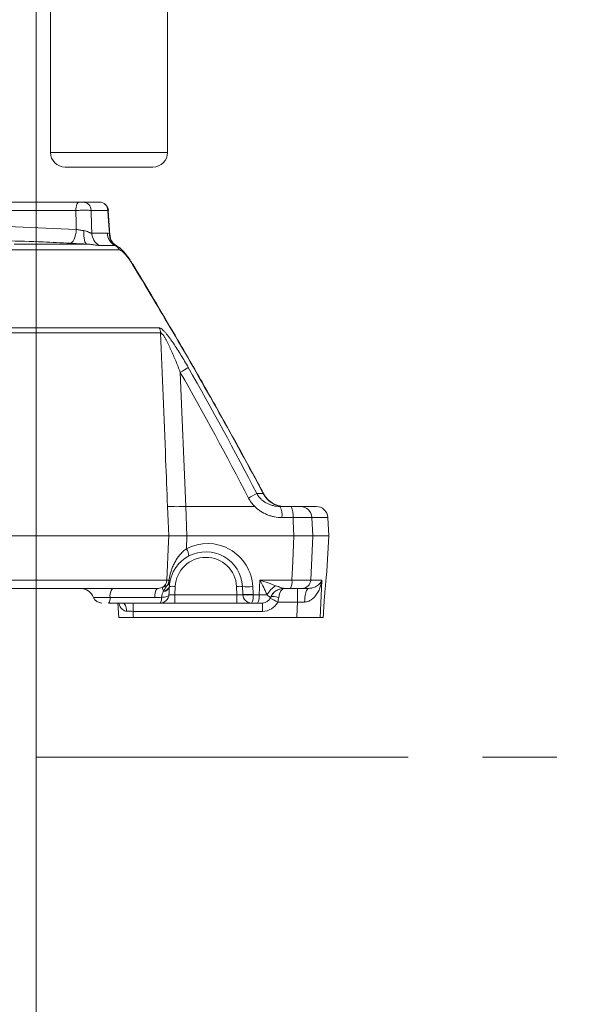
# Model space of a CAD drawing. Header units: millimetres. Extents: x 0 to 8410, y 0 to 5940.
# Tile 151 of 256: x 5289 to 5486, y 1251 to 1587. Entities that reach past the tile are written whole.
import ezdxf

# ---------------------------------------------------------------- set-up
doc = ezdxf.new("R2010")
doc.units = ezdxf.units.MM
doc.header["$LTSCALE"] = 10
doc.linetypes.add('CENTERX2', pattern=[20.32, 12.7, -2.54, 2.54, -2.54])
doc.styles.add('SLDTEXTSTYLE0', font='TXT', dxfattribs={"width": 0.605})
doc.dimstyles.new('SLDDIMSTYLE0', dxfattribs={"dimtxt": 50, "dimasz": 50, "dimexe": 0, "dimexo": 0.0625, "dimgap": 12.5, "dimtad": 1, "dimtoh": 1, "dimdec": 1, "dimrnd": 1e-09, "dimzin": 12, "dimdsep": 46, "dimtxsty": 'SLDTEXTSTYLE0', "dimsah": 1, "dimcen": 0.09, "dimadec": 0, "dimazin": 0, "dimtfac": 1, "dimtofl": 0, "dimtmove": 0, "dimatfit": 3, "dimfxl": 0, "dimfrac": 2, "dimtolj": 1, "dimtzin": 12, "dimarcsym": 0})

# ---------------------------------------------------------------- blocks, each defined once
blk = doc.blocks.new('*D28')
at = {"color": 7, "linetype": 'Continuous', "lineweight": 0}
for p, q in [((5294.64, 1878.04), (5294.64, 1115.9)), ((5119.64, 1250.9), (5119.64, 1115.9)), ((5294.64, 1130.9), (5119.64, 1130.9))]:
    blk.add_line(p, q, dxfattribs=at)
for points in [[(5119.64, 1130.9), (5169.64, 1123.4), (5169.64, 1138.4)], [(5294.64, 1130.9), (5244.64, 1138.4), (5244.64, 1123.4)]]:
    blk.add_solid(points, dxfattribs=at)
at = {"color": 7, "linetype": 'Continuous', "lineweight": 0, "insert": (5149.85, 1195.36), "char_height": 50, "attachment_point": 1, "style": 'SLDTEXTSTYLE0'}
blk.add_mtext('175', dxfattribs=at)
blk = doc.blocks.new('*D33')
at = {"color": 7, "linetype": 'Continuous', "lineweight": 0}
for p, q in [((5294.64, 1878.04), (4568.99, 1878.04)), ((4583.99, 1878.04), (4583.99, 1383.04)), ((4955.74, 1383.04), (4568.99, 1383.04))]:
    blk.add_line(p, q, dxfattribs=at)
for points in [[(4583.99, 1878.04), (4576.49, 1828.04), (4591.49, 1828.04)], [(4583.99, 1383.04), (4591.49, 1433.04), (4576.49, 1433.04)]]:
    blk.add_solid(points, dxfattribs=at)
at = {"color": 7, "linetype": 'Continuous', "lineweight": 0, "insert": (4519.54, 1573.26), "char_height": 50, "attachment_point": 1, "rotation": 90, "style": 'SLDTEXTSTYLE0'}
blk.add_mtext('495', dxfattribs=at)
blk = doc.blocks.new('*D35')
at = {"color": 7, "linetype": 'Continuous', "lineweight": 0}
for p, q in [((5294.64, 3305.04), (4468.99, 3305.04)), ((4483.99, 3305.04), (4483.99, 1383.04)), ((4955.74, 1383.04), (4468.99, 1383.04))]:
    blk.add_line(p, q, dxfattribs=at)
for points in [[(4483.99, 3305.04), (4476.49, 3255.04), (4491.49, 3255.04)], [(4483.99, 1383.04), (4491.49, 1433.04), (4476.49, 1433.04)]]:
    blk.add_solid(points, dxfattribs=at)
at = {"color": 7, "linetype": 'Continuous', "lineweight": 0, "insert": (4419.54, 2267.66), "char_height": 50, "attachment_point": 1, "rotation": 90, "style": 'SLDTEXTSTYLE0'}
blk.add_mtext('1922', dxfattribs=at)

msp = doc.modelspace()

# ---------------------------------------------------------------- linework, layer by layer
at = {"color": 7, "linetype": 'Continuous', "lineweight": 0}
for p, q in [((5339.533402, 1542.044759), (5339.533402, 1622.596055)), ((5299.53341, 1604.786918), (5299.53341, 1542.044759)), ((5319.533406, 1537.044764), (5304.533405, 1537.044764)), ((5334.533406, 1537.044764), (5319.533406, 1537.044764)), ((5278.896017, 1525.044769), (5309.31109, 1525.044769)), ((5310.622899, 1525.044769), (5316.26497, 1525.044769)), ((5319.824515, 1513.754949), (5319.267852, 1522.239357)), ((5319.82526, 1513.743401), (5319.267852, 1522.239328)), ((5341.367362, 1480.809458), (5341.365216, 1480.814569)), ((5372.267229, 1425.495025), (5372.456772, 1425.26824)), ((5377.935959, 1421.044763), (5381.74401, 1421.044763)), ((5384.96585, 1421.044763), (5390.321029, 1421.044763)), ((5394.640965, 1411.044765), (5394.315554, 1417.254109)), ((5055.687508, 1411.044765), (5339.940635, 1411.044765)), ((5346.139474, 1411.044765), (5382.712616, 1411.044765)), ((5389.154984, 1411.044765), (5394.640965, 1411.044765)), ((5394.003792, 1398.887042), (5394.640965, 1411.044765)), ((5393.990112, 1398.718139), (5393.990202, 1398.718905)), ((5365.264056, 1391.023253), (5365.123821, 1393.698964)), ((5335.998787, 1393.044764), (5056.415317, 1393.044764)), ((5381.520851, 1393.044764), (5379.357977, 1393.044764)), ((5387.852175, 1393.044764), (5385.54935, 1393.044764)), ((5337.014867, 1388.044765), (5319.392843, 1388.044765)), ((5322.546435, 1388.090423), (5322.856037, 1383.038139)), ((5342.008023, 1388.044765), (5337.014867, 1388.044765)), ((5363.273902, 1388.044765), (5342.008023, 1388.044765)), ((5368.267042, 1388.044765), (5363.273902, 1388.044765)), ((5370.312972, 1388.044765), (5368.267042, 1388.044765)), ((5371.963425, 1388.044765), (5370.312972, 1388.044765)), ((5327.873988, 1383.044765), (5383.75215, 1383.044765)), ((5392.721964, 1383.044765), (5391.698105, 1383.044765)), ((5392.786039, 1384.198964), (5392.79045, 1384.189812))]:
    msp.add_line(p, q, dxfattribs=at)
at = {"color": 8, "linetype": 'Continuous', "lineweight": 0}
for p, q in [((5299.53341, 1542.044759), (5319.533406, 1542.044759)), ((5319.533406, 1542.044759), (5339.533402, 1542.044759)), ((5308.164624, 1522.201777), (5282.089842, 1522.201777)), ((5319.136305, 1522.201777), (5313.411845, 1522.201777)), ((5282.492144, 1516.799197), (5308.354674, 1515.702486)), ((5313.635258, 1514.458448), (5318.958757, 1514.458448)), ((5319.65719, 1514.274776), (5319.824843, 1513.751567)), ((5323.12317, 1508.705899), (5047.359122, 1508.705899)), ((5287.097735, 1510.703907), (5311.888559, 1510.703907)), ((5321.55296, 1510.269582), (5316.16017, 1510.269582)), ((5054.460181, 1482.108176), (5336.671499, 1482.108176)), ((5337.136878, 1480.391681), (5054.320408, 1480.391681)), ((5343.902288, 1466.873154), (5345.73981, 1421.044763)), ((5370.003743, 1425.495025), (5372.267229, 1425.495025)), ((5339.940635, 1411.044765), (5339.537693, 1421.044763)), ((5345.73981, 1421.044763), (5346.139474, 1411.044765)), ((5345.73981, 1421.044763), (5369.320242, 1421.044763)), ((5382.43763, 1417.254109), (5378.629578, 1417.254109)), ((5388.881339, 1417.254109), (5389.154984, 1411.044765)), ((5394.315554, 1417.254109), (5388.881339, 1417.254109)), ((5346.139474, 1411.044765), (5345.962478, 1406.614686)), ((5389.154984, 1411.044765), (5388.486667, 1395.887757)), ((5055.388173, 1395.887757), (5339.329718, 1395.887757)), ((5342.15535, 1393.698964), (5342.008023, 1390.887757)), ((5363.273902, 1390.887757), (5363.126574, 1393.698964)), ((5368.639944, 1393.698964), (5368.780179, 1391.023253)), ((5370.833231, 1390.887757), (5371.095253, 1395.887757)), ((5371.095253, 1395.887757), (5382.04108, 1395.887757)), ((5388.486667, 1395.887757), (5392.302019, 1395.887757)), ((5335.1939, 1389.919765), (5319.875775, 1389.919765)), ((5342.008023, 1390.887757), (5342.008023, 1388.044765)), ((5342.008023, 1390.887757), (5363.273902, 1390.887757)), ((5363.273902, 1390.887757), (5363.273902, 1388.044765)), ((5368.787272, 1390.887757), (5370.833231, 1390.887757)), ((5374.744488, 1389.919765), (5374.733521, 1389.919765)), ((5384.000523, 1388.306444), (5384.000523, 1393.044764)), ((5327.743111, 1385.201772), (5327.743111, 1388.044765)), ((5371.963425, 1385.201772), (5371.963425, 1388.044765)), ((5384.000523, 1388.306444), (5377.218617, 1388.306444)), ((5386.373503, 1388.364287), (5384.000523, 1388.306444)), ((5371.963425, 1385.201772), (5327.743111, 1385.201772)), ((5392.721964, 1383.044765), (5392.786039, 1384.198964))]:
    msp.add_line(p, q, dxfattribs=at)
at = {"color": 7, "linetype": 'CENTERX2', "lineweight": 0}
msp.add_line((4685.152717, 1335.353875), (5524.640959, 1335.353875), dxfattribs=at)
at = {"color": 8, "linetype": 'Continuous', "lineweight": 0, "flags": 128}
for points in [[(5309.31109, 1525.044769), (5309.094502, 1524.990887), (5308.885677, 1524.831191), (5308.69214, 1524.571419), (5308.520837, 1524.220884), (5308.377905, 1523.792193), (5308.2685, 1523.300737), (5308.196543, 1522.764176), (5308.164624, 1522.201777)], [(5308.354674, 1515.702486), (5308.296693, 1517.68741), (5308.164624, 1522.201777)], [(5313.411845, 1522.201777), (5313.560067, 1517.067507), (5313.635258, 1514.458448)], [(5319.65719, 1514.274776), (5319.388149, 1518.370792), (5319.136305, 1522.201777)], [(5306.223987, 1510.969967), (5306.590883, 1511.060611), (5306.952504, 1511.327103), (5307.295902, 1511.759863), (5307.608737, 1512.343407), (5307.879789, 1513.056785), (5308.099372, 1513.874412), (5308.259575, 1514.766976), (5308.354674, 1515.702486)], [(5311.888559, 1510.703907), (5311.670406, 1510.815934), (5311.467392, 1511.091367), (5311.286343, 1511.520967), (5311.133278, 1512.090355), (5311.013354, 1512.780488), (5310.930563, 1513.568253), (5310.887692, 1514.427275), (5310.886158, 1515.328825)], [(5327.656088, 1503.812373), (5327.65588, 1503.803998), (5327.583654, 1503.72164)], [(5341.367198, 1480.810024), (5341.368003, 1480.805785), (5341.31412, 1480.71605)], [(5382.712616, 1411.044765), (5382.499559, 1415.856328), (5382.43763, 1417.254109)], [(5339.329718, 1395.887757), (5339.858903, 1409.015518), (5339.940635, 1411.044765)], [(5382.04108, 1395.887757), (5382.322354, 1402.233407), (5382.712616, 1411.044765)], [(5392.302019, 1395.887757), (5392.168475, 1393.044764), (5391.698105, 1383.044765)], [(5337.504847, 1390.025894), (5338.008119, 1390.046003), (5338.481529, 1390.096141), (5338.910831, 1390.174801), (5339.283137, 1390.279618), (5339.587239, 1390.40744), (5339.814005, 1390.554423), (5339.956609, 1390.71615), (5340.01076, 1390.887757)], [(5377.525581, 1389.919765), (5377.026243, 1390.075433), (5376.54282, 1390.190308), (5376.090689, 1390.260729), (5375.684274, 1390.284455), (5375.336511, 1390.260729), (5375.058455, 1390.190308), (5374.859018, 1390.075433), (5374.744488, 1389.919765)], [(5386.373503, 1388.364287), (5386.417402, 1389.292944), (5386.512024, 1390.177448), (5386.654062, 1390.986512), (5386.838479, 1391.691517), (5387.058778, 1392.267525), (5387.30712, 1392.694161), (5387.574745, 1392.956332), (5387.852175, 1393.044764)], [(5325.540734, 1385.265428), (5325.499726, 1385.818232), (5325.414209, 1386.344026), (5325.287191, 1386.824446), (5325.123085, 1387.242717), (5324.927641, 1387.584232), (5324.70767, 1387.837063), (5324.470876, 1387.992382), (5324.225498, 1388.044765)], [(5383.75215, 1383.044765), (5383.897377, 1386.120584), (5384.000523, 1388.306444)], [(5327.743111, 1385.201772), (5327.836824, 1383.657254), (5327.873988, 1383.044765)]]:
    msp.add_lwpolyline(points, dxfattribs=at)
at = {"color": 7, "linetype": 'Continuous', "lineweight": 0, "flags": 128}
msp.add_lwpolyline([(5392.726852, 1383.043634), (5392.74366, 1383.346347), (5392.79042, 1384.189742)], dxfattribs=at)
at = {"color": 7, "linetype": 'Continuous', "lineweight": 0}
for centre, radius, start, end in [((5304.533405, 1542.044765), 5, 180, 270), ((5334.533405, 1542.044765), 5, 270, 0), ((5316.306556, 1522.044759), 3.000011, 3.78047846, 90.00022477), ((5379.510035, 1429.044737), 7.999974, 208.02609219, 269.99888136), ((5379.510014, 1429.044693), 7.99993, 208.07893235, 269.99198899), ((5390.321023, 1417.044765), 4, 3, 90), ((5352.640959, 1393.044765), 12.5, 3, 117.67353261), ((5309.63196, 1388.044767), 4.999998, 22.00607962, 89.99935324), ((5317.048156, 1391.04477), 3.000006, 202.20300349, 270.00007712), ((5317.214986, 1389.605394), 2.679296, 324.3750132, 6.73822389), ((5337.014872, 1391.044765), 3, 270, 357), ((5371.963425, 1391.044765), 3, 270, 337.97568716), ((5379.379623, 1388.044765), 5, 90, 157.97568716), ((5379.35816, 1388.065873), 4.978891, 90.00210631, 114.70817253)]:
    msp.add_arc(centre, radius, start, end, dxfattribs=at)
at = {"color": 8, "linetype": 'Continuous', "lineweight": 0}
for centre, radius, start, end in [((5310.522952, 1522.157263), 2.889236, 0.88277849, 88.01758524), ((5316.20569, 1522.113422), 2.931947, 1.72688258, 88.84146576), ((5318.664519, 1514.634523), 5.032343, 182.00511794, 240.15530423), ((5323.971412, 1514.665092), 5.016912, 182.36064665, 241.1799787), ((5324.355577, 1514.24267), 4.698497, 179.60847955, 241.42882223), ((5319.697008, 1506.835661), 3.90338, 28.62880044, 61.6098499), ((5332.990826, 1480.188933), 4.151006, 2.79962299, 27.53924993), ((5328.483079, 1494.744632), 31.852335, 298.95248129, 304.68759342), ((5350.733503, 1456.596848), 36.587779, 296.7665767, 301.78175725), ((5379.336034, 1428.883822), 7.839129, 205.61314228, 269.75806015), ((5342.638751, 1486.490398), 65.519063, 267.28714133, 272.71285867), ((5372.741615, 1418.135508), 5.953569, 351.48632332, 29.25237361), ((5376.550086, 1418.135585), 5.953165, 351.4849933, 29.25370363), ((5384.928703, 1417.088849), 3.956089, 2.39415412, 89.46199187), ((5341.72479, 1403.73228), 5.125061, 4.28114139, 34.22289443), ((5353.16119, 1392.887757), 15.5, 3, 117.67353261), ((5352.640959, 1393.149437), 10.5, 3, 177), ((5336.326043, 1396.005353), 3.005975, 297.36103302, 357.75798223), ((5346.070552, 1395.521034), 8.643795, 194.64477842, 203.42089481), ((5337.970968, 1394.177843), 2.238933, 272.55468166, 347.64977375), ((5337.982329, 1394.31274), 2.232961, 274.02131264, 348.05870336), ((5336.765597, 1396.008624), 3.257987, 322.82780117, 357.58907444), ((5338.217524, 1395.930392), 2.209562, 301.18480245, 347.81758581), ((5339.851979, 1395.364099), 0.534787, 10.77947734, 71.60950472), ((5341.156719, 1384.127862), 9.623059, 84.04341754, 95.95658246), ((5364.125198, 1384.128098), 9.622823, 84.04331555, 95.95668445), ((5366.881883, 1408.571919), 14.9765, 263.25861966, 276.74138034), ((5380.37053, 1387.339589), 7.636468, 119.81297586, 152.71400793), ((5377.625724, 1395.226614), 4.464581, 330.74469659, 8.51603862), ((5385.52183, 1396.012078), 2.967442, 270.53135567, 357.59888022), ((5324.310789, 1390.443621), 4.465846, 144.37676825, 186.7364661), ((5339.628915, 1390.443621), 4.465846, 144.37676825, 186.7364661), ((5334.659442, 1389.678473), 2.866536, 325.25505179, 6.96130495), ((5367.022118, 1405.896054), 14.976348, 263.25855071, 276.74144929), ((5367.029037, 1405.768916), 14.984669, 263.26303841, 276.73835779), ((5368.267045, 1391.044759), 2.999994, 183.00070637, 269.99995374), ((5364.371543, 1390.226682), 4.464939, 330.74627159, 8.51446361), ((5366.417515, 1390.226721), 4.464921, 330.74557166, 8.51400124), ((5379.365074, 1388.052758), 4.993696, 114.71734027, 158.04534132), ((5371.963425, 1391.201772), 6, 270, 331.14761438), ((5368.913894, 1374.719289), 15.924171, 58.565949, 69.11392412)]:
    msp.add_arc(centre, radius, start, end, dxfattribs=at)
for centre, major_axis, ratio, start_param, end_param in [((5342.021734, 1391.044765), (2.010953, 0.15859), 0.0770656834, 3.1314345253, 4.6994917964), ((5363.260185, 1391.044765), (2.010953, -0.15859), 0.0770656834, 4.7252861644, 6.2930714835), ((5367.785623, 1304.694253), (-26.166549, 505.802287), 0.0038910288, 4.8834328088, 4.8837047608), ((5368.305854, 1304.537245), (-25.647399, 505.674785), 0.009730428, 4.8834993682, 4.8837713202), ((5369.96068, 1391.044765), (4.998636, -0.156935), 0.0263121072, 4.8886687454, 5.523984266), ((5379.379623, 1388.044765), (0, 5), 0.4, 0, 1.1863995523)]:
    msp.add_ellipse(centre, major_axis=major_axis, ratio=ratio, start_param=start_param, end_param=end_param, dxfattribs=at)
at = {"color": 7, "linetype": 'Continuous', "lineweight": 0}
for points, knots in [([(5309.311097, 1525.044765), (5309.434414, 1525.044765), (5309.567297, 1525.044765), (5309.830488, 1525.044765), (5309.963298, 1525.044765), (5310.205734, 1525.044765), (5310.317138, 1525.044765), (5310.501588, 1525.044765), (5310.574157, 1525.044765), (5310.622904, 1525.044765)], [0, 0, 0, 0, 0.25, 0.25, 0.5, 0.5, 0.75, 0.75, 1, 1, 1, 1]), ([(5311.888558, 1510.703906), (5311.422265, 1510.723381), (5310.941002, 1510.744159), (5309.985563, 1510.786659), (5309.507224, 1510.808551), (5308.549306, 1510.853582), (5308.067171, 1510.876855), (5307.129909, 1510.923287), (5306.671661, 1510.946586), (5306.223981, 1510.969965)], [0, 0, 0, 0, 0.25, 0.25, 0.5, 0.5, 0.75, 0.75, 1, 1, 1, 1]), ([(5322.099475, 1510.127813), (5322.034747, 1510.161207), (5321.841697, 1510.260802), (5321.304301, 1510.658033), (5320.67657, 1511.344799), (5320.157408, 1512.298188), (5319.879525, 1513.14666), (5319.884158, 1513.641659), (5319.885222, 1513.755292)], [0, 0, 0, 0, 0.0868278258, 0.2589586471, 0.4668671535, 0.6947029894, 0.9299156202, 1, 1, 1, 1]), ([(5327.647669, 1503.807374), (5327.445265, 1504.141874), (5326.92738, 1504.99775), (5326.027433, 1506.292414), (5324.974762, 1507.654235), (5323.914002, 1508.793988), (5322.995895, 1509.605574), (5322.340373, 1509.97322), (5322.107134, 1510.104031)], [0, 0, 0, 0, 0.124005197, 0.3172884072, 0.5126675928, 0.7155392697, 0.8987869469, 1, 1, 1, 1]), ([(5341.370864, 1480.812259), (5338.940568, 1484.955607), (5334.427208, 1492.650318), (5329.792311, 1500.285585), (5327.653153, 1503.809512)], [0, 0, 0, 0, 0.538467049, 1, 1, 1, 1]), ([(5372.445119, 1425.262206), (5371.632671, 1426.790303), (5368.482074, 1432.716119), (5362.771839, 1443.156996), (5355.213063, 1456.740956), (5348.053814, 1469.348273), (5343.346126, 1477.403081), (5341.35559, 1480.808869)], [0, 0, 0, 0, 0.081930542, 0.3177189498, 0.5615999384, 0.8146327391, 1, 1, 1, 1]), ([(5381.744003, 1421.044765), (5382.139772, 1421.044765), (5382.515328, 1421.044765), (5383.048824, 1421.044765), (5383.220696, 1421.044765), (5383.542947, 1421.044765), (5383.694802, 1421.044765), (5383.979826, 1421.044765), (5384.113696, 1421.044765), (5384.354086, 1421.044765), (5384.461631, 1421.044765), (5384.651668, 1421.044765), (5384.73455, 1421.044765), (5384.871824, 1421.044765), (5384.92608, 1421.044765), (5384.965852, 1421.044765)], [0, 0, 0, 0, 0.25, 0.25, 0.375, 0.375, 0.5, 0.5, 0.625, 0.625, 0.75, 0.75, 0.875, 0.875, 1, 1, 1, 1]), ([(5339.940631, 1411.044765), (5340.167561, 1411.044765), (5340.480952, 1411.044765), (5341.077313, 1411.044765), (5341.299074, 1411.044765), (5341.773559, 1411.044765), (5342.027202, 1411.044765), (5342.566832, 1411.044765), (5342.852815, 1411.044765), (5343.458449, 1411.044765), (5343.77151, 1411.044765), (5344.416188, 1411.044765), (5344.747992, 1411.044765), (5345.430762, 1411.044765), (5345.783118, 1411.044765), (5346.139479, 1411.044765)], [0, 0, 0, 0, 0.25, 0.25, 0.375, 0.375, 0.5, 0.5, 0.625, 0.625, 0.75, 0.75, 0.875, 0.875, 1, 1, 1, 1]), ([(5382.712614, 1411.044765), (5383.503602, 1411.044765), (5384.254217, 1411.044765), (5385.320551, 1411.044765), (5385.664127, 1411.044765), (5386.308335, 1411.044765), (5386.611922, 1411.044765), (5387.18178, 1411.044765), (5387.449475, 1411.044765), (5387.930274, 1411.044765), (5388.145404, 1411.044765), (5388.525632, 1411.044765), (5388.691505, 1411.044765), (5388.966429, 1411.044765), (5389.075166, 1411.044765), (5389.154982, 1411.044765)], [0, 0, 0, 0, 0.25, 0.25, 0.375, 0.375, 0.5, 0.5, 0.625, 0.625, 0.75, 0.75, 0.875, 0.875, 1, 1, 1, 1]), ([(5346.835547, 1404.114868), (5345.936072, 1403.643163), (5345.143155, 1403.091187), (5344.071705, 1402.157519), (5343.73717, 1401.830086), (5343.118724, 1401.155645), (5342.832739, 1400.80684), (5342.301873, 1400.084246), (5342.056506, 1399.70961), (5341.606423, 1398.934571), (5341.403522, 1398.537584), (5341.038847, 1397.718312), (5340.877038, 1397.296175), (5340.594777, 1396.414309), (5340.474151, 1395.954925), (5340.377325, 1395.464119)], [0, 0, 0, 0, 0.25, 0.25, 0.375, 0.375, 0.5, 0.5, 0.625, 0.625, 0.75, 0.75, 0.875, 0.875, 1, 1, 1, 1]), ([(5392.786039, 1384.198964), (5392.836102, 1385.056615), (5392.937713, 1386.797353), (5393.114006, 1389.292458), (5393.299621, 1391.641761), (5393.483101, 1393.736457), (5393.655622, 1395.555379), (5393.802382, 1397.009001), (5393.91789, 1398.099583), (5393.98333, 1398.706931), (5394.012959, 1398.960058), (5394.003792, 1398.887281), (5394.003762, 1398.887044)], [0, 0, 0, 0, 0.10915470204, 0.2215467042, 0.33099325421, 0.44364216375, 0.5536148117, 0.66678125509, 0.77682181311, 0.89003481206, 0.99964150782, 1, 1, 1, 1]), ([(5340.377325, 1395.464119), (5340.332129, 1395.235021), (5340.288445, 1394.978212), (5340.216504, 1394.443249), (5340.187042, 1394.161392), (5340.166969, 1393.850719)], [0, 0, 0, 0, 0.5, 0.5, 1, 1, 1, 1]), ([(5319.875775, 1389.919765), (5319.748832, 1389.919765), (5319.09266, 1389.919765), (5317.870617, 1389.919765), (5316.43406, 1389.919765), (5315.62064, 1389.919765), (5314.954022, 1389.919765), (5314.400152, 1389.919765), (5314.321384, 1389.919765), (5314.283265, 1389.919765)], [0, 0, 0, 0, 0.0463225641, 0.2394437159, 0.4322714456, 0.6021163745, 0.6261510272, 0.8190757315, 1, 1, 1, 1]), ([(5385.54935, 1393.044765), (5385.499881, 1393.044765), (5385.432268, 1393.044765), (5385.261015, 1393.044765), (5385.15751, 1393.044765), (5384.920106, 1393.044765), (5384.785713, 1393.044765), (5384.485242, 1393.044765), (5384.317864, 1393.044765), (5383.961415, 1393.044765), (5383.771487, 1393.044765), (5383.368409, 1393.044765), (5383.153418, 1393.044765), (5382.485955, 1393.044765), (5382.016064, 1393.044765), (5381.520855, 1393.044765)], [0, 0, 0, 0, 0.125, 0.125, 0.25, 0.25, 0.375, 0.375, 0.5, 0.5, 0.625, 0.625, 0.75, 0.75, 1, 1, 1, 1]), ([(5327.873988, 1383.044765), (5327.312145, 1383.044765), (5326.18841, 1383.044765), (5324.687227, 1383.044765), (5323.572647, 1383.044765), (5322.931538, 1383.044765), (5322.952484, 1383.044765), (5322.960792, 1383.044765)], [0, 0, 0, 0, 0.2150286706, 0.4300768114, 0.6447045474, 0.8590792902, 1, 1, 1, 1]), ([(5391.698105, 1383.044765), (5391.517153, 1383.044765), (5391.155239, 1383.044765), (5389.536893, 1383.044765), (5387.333017, 1383.044765), (5385.27181, 1383.044765), (5384.065395, 1383.044765), (5383.75215, 1383.044765)], [0, 0, 0, 0, 0.2300147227, 0.4600432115, 0.6897853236, 0.9194529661, 1, 1, 1, 1])]:
    msp.add_open_spline(points, degree=3, knots=knots, dxfattribs=at)
at = {"color": 8, "linetype": 'Continuous', "lineweight": 0}
for points, knots in [([(5313.411849, 1522.201772), (5313.313961, 1522.212414), (5313.193143, 1522.221839), (5312.907506, 1522.238356), (5312.740474, 1522.245505), (5312.371227, 1522.256947), (5312.169965, 1522.261265), (5311.734362, 1522.267111), (5311.49866, 1522.268604), (5311.014012, 1522.268615), (5310.762784, 1522.267179), (5310.241982, 1522.261338), (5309.977897, 1522.256978), (5309.451889, 1522.245626), (5309.186314, 1522.238546), (5308.664826, 1522.221892), (5308.411148, 1522.212414), (5308.16462, 1522.201772)], [0, 0, 0, 0, 0.125, 0.125, 0.25, 0.25, 0.375, 0.375, 0.5, 0.5, 0.625, 0.625, 0.75, 0.75, 0.875, 0.875, 1, 1, 1, 1]), ([(5319.271965, 1522.239328), (5319.28147, 1522.238025), (5319.337147, 1522.230392), (5319.227354, 1522.214749), (5319.136305, 1522.201777)], [0, 0, 0, 0, 0.170719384, 1, 1, 1, 1]), ([(5308.354671, 1515.702484), (5308.553443, 1515.665042), (5308.757167, 1515.628855), (5309.174456, 1515.558985), (5309.389438, 1515.525113), (5309.81748, 1515.461843), (5310.031607, 1515.43224), (5310.460082, 1515.377174), (5310.676373, 1515.351518), (5310.886165, 1515.328827)], [0, 0, 0, 0, 0.25, 0.25, 0.5, 0.5, 0.75, 0.75, 1, 1, 1, 1]), ([(5310.886165, 1515.328827), (5311.202728, 1515.294586), (5311.493763, 1515.214163), (5312.042478, 1515.0204), (5312.300743, 1514.905205), (5312.651278, 1514.746685), (5312.762711, 1514.695876), (5312.975135, 1514.603966), (5313.076984, 1514.562571), (5313.264898, 1514.49762), (5313.35079, 1514.47407), (5313.50608, 1514.448999), (5313.575792, 1514.44766), (5313.635259, 1514.458448)], [0, 0, 0, 0, 0.25, 0.25, 0.5, 0.5, 0.625, 0.625, 0.75, 0.75, 0.875, 0.875, 1, 1, 1, 1]), ([(5306.223987, 1510.969967), (5303.151078, 1511.130908), (5295.840448, 1511.513796), (5288.520566, 1511.731656), (5284.277482, 1511.857942)], [0, 0, 0, 0, 0.420334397, 1, 1, 1, 1]), ([(5316.160167, 1510.269578), (5315.929232, 1510.269578), (5315.669545, 1510.284964), (5315.089843, 1510.342567), (5314.769869, 1510.38486), (5314.069259, 1510.482847), (5313.686035, 1510.53912), (5312.84776, 1510.641001), (5312.395642, 1510.68778), (5311.888558, 1510.703906)], [0, 0, 0, 0, 0.25, 0.25, 0.5, 0.5, 0.75, 0.75, 1, 1, 1, 1]), ([(5327.583658, 1503.721638), (5327.188695, 1504.371431), (5326.77592, 1505.002508), (5326.155552, 1505.877252), (5325.947218, 1506.158811), (5325.530132, 1506.695526), (5325.325138, 1506.945899), (5324.922346, 1507.408811), (5324.722822, 1507.623011), (5324.341445, 1507.998691), (5324.159851, 1508.160296), (5323.901953, 1508.360325), (5323.817977, 1508.420161), (5323.657791, 1508.522949), (5323.581599, 1508.56597), (5323.364712, 1508.669895), (5323.235584, 1508.705904), (5323.12317, 1508.705904)], [0, 0, 0, 0, 0.25, 0.25, 0.375, 0.375, 0.5, 0.5, 0.625, 0.625, 0.75, 0.75, 0.8125, 0.8125, 0.875, 0.875, 1, 1, 1, 1]), ([(5336.671494, 1482.108178), (5336.798932, 1482.108178), (5336.946004, 1482.063309), (5337.276041, 1481.891648), (5337.460849, 1481.762855), (5337.845894, 1481.444993), (5338.047696, 1481.255552), (5338.466307, 1480.827421), (5338.682666, 1480.588914), (5339.331996, 1479.834378), (5339.771858, 1479.273469), (5340.438578, 1478.375305), (5340.660955, 1478.067556), (5341.101991, 1477.443889), (5341.321328, 1477.127045), (5341.976384, 1476.163932), (5342.409178, 1475.505212), (5343.268848, 1474.162492), (5343.695868, 1473.478141), (5344.968605, 1471.395422), (5345.796866, 1469.983168), (5346.610286, 1468.553502)], [0, 0, 0, 0, 0.0625, 0.0625, 0.125, 0.125, 0.1875, 0.1875, 0.25, 0.25, 0.375, 0.375, 0.4375, 0.4375, 0.5, 0.5, 0.625, 0.625, 0.75, 0.75, 1, 1, 1, 1]), ([(5372.267229, 1425.495023), (5367.306787, 1434.75954), (5362.243786, 1443.998662), (5351.921611, 1462.413234), (5346.665154, 1471.58384), (5341.314126, 1480.716051)], [0, 0, 0, 0, 0.5, 0.5, 1, 1, 1, 1]), ([(5343.902281, 1466.873152), (5343.394267, 1468.174714), (5342.875259, 1469.469438), (5341.806953, 1472.040021), (5341.259884, 1473.311864), (5340.41098, 1475.174989), (5340.12308, 1475.788881), (5339.679904, 1476.693329), (5339.529904, 1476.992714), (5339.228166, 1477.577716), (5339.076179, 1477.863926), (5338.769161, 1478.419306), (5338.614152, 1478.688594), (5338.299607, 1479.201923), (5338.140189, 1479.445503), (5337.906538, 1479.764567), (5337.829238, 1479.86369), (5337.676141, 1480.043244), (5337.59951, 1480.124417), (5337.453085, 1480.257131), (5337.38341, 1480.308809), (5337.252344, 1480.377752), (5337.191177, 1480.394496), (5337.136881, 1480.391683)], [0, 0, 0, 0, 0.25, 0.25, 0.5, 0.5, 0.625, 0.625, 0.6875, 0.6875, 0.75, 0.75, 0.8125, 0.8125, 0.875, 0.875, 0.90625, 0.90625, 0.9375, 0.9375, 0.96875, 0.96875, 1, 1, 1, 1]), ([(5339.537692, 1421.044765), (5339.323063, 1426.368349), (5339.108238, 1431.691928), (5338.893218, 1437.015502), (5338.309226, 1451.47427), (5337.72379, 1465.932997), (5337.136881, 1480.391683)], [0, 0, 0, 0, 0.016000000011, 0.016000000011, 0.016000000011, 0.059455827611, 0.059455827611, 0.059455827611, 0.059455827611]), ([(5369.320235, 1421.044765), (5368.90121, 1421.466937), (5368.514693, 1421.917905), (5367.809175, 1422.879651), (5367.488927, 1423.393308), (5367.211062, 1423.929497)], [0, 0, 0, 0, 0.5, 0.5, 1, 1, 1, 1]), ([(5370.00375, 1425.495023), (5370.199868, 1425.130042), (5370.425796, 1424.782904), (5370.920098, 1424.137999), (5371.189528, 1423.837974), (5371.769632, 1423.279399), (5372.0831, 1423.019097), (5372.733401, 1422.551139), (5373.070409, 1422.342552), (5373.766078, 1421.971656), (5374.124752, 1421.809377), (5374.863142, 1421.529712), (5375.242398, 1421.412925), (5376.381776, 1421.136212), (5377.15308, 1421.044765), (5377.93595, 1421.044765)], [0, 0, 0, 0, 0.125, 0.125, 0.25, 0.25, 0.375, 0.375, 0.5, 0.5, 0.625, 0.625, 0.75, 0.75, 1, 1, 1, 1]), ([(5378.629579, 1417.254108), (5377.766766, 1417.254109), (5376.916601, 1417.335142), (5375.659861, 1417.575274), (5375.244056, 1417.675232), (5374.418876, 1417.916344), (5374.007542, 1418.058434), (5372.808192, 1418.54), (5372.048761, 1418.934973), (5370.971435, 1419.641303), (5370.622706, 1419.895866), (5369.947363, 1420.445725), (5369.624632, 1420.738081), (5369.320235, 1421.044765)], [0, 0, 0, 0, 0.25, 0.25, 0.375, 0.375, 0.5, 0.5, 0.75, 0.75, 0.875, 0.875, 1, 1, 1, 1]), ([(5388.881339, 1417.254109), (5388.756801, 1417.26217), (5388.406002, 1417.284875), (5387.151868, 1417.301598), (5385.046675, 1417.295225), (5383.307233, 1417.267813), (5382.43763, 1417.254109)], [0, 0, 0, 0, 0.1549726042, 0.4365295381, 0.7183028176, 1, 1, 1, 1]), ([(5340.0207, 1395.871573), (5340.186586, 1396.944719), (5340.428439, 1397.964138), (5340.905231, 1399.444974), (5341.083456, 1399.93023), (5341.481866, 1400.886355), (5341.701918, 1401.356424), (5342.182024, 1402.270279), (5342.442692, 1402.71569), (5343.010842, 1403.58327), (5343.319102, 1404.006479), (5343.988211, 1404.823117), (5344.345277, 1405.212122), (5345.111641, 1405.947394), (5345.52081, 1406.293737), (5345.962479, 1406.614685)], [0, 0, 0, 0, 0.25, 0.25, 0.375, 0.375, 0.5, 0.5, 0.625, 0.625, 0.75, 0.75, 0.875, 0.875, 1, 1, 1, 1]), ([(5335.998783, 1393.044765), (5336.272055, 1393.044765), (5336.551247, 1393.063119), (5337.122962, 1393.153311), (5337.417905, 1393.226508), (5337.707572, 1393.335661)], [0, 0, 0, 0, 0.5, 0.5, 1, 1, 1, 1]), ([(5337.707572, 1393.335661), (5338.010004, 1393.441848), (5338.296828, 1393.5678), (5338.841816, 1393.81344), (5339.101774, 1393.932805), (5339.361642, 1394.040108)], [0, 0, 0, 0, 0.5, 0.5, 1, 1, 1, 1]), ([(5338.138916, 1392.085276), (5338.220443, 1392.254535), (5338.314456, 1392.417705), (5338.521402, 1392.740688), (5338.634434, 1392.900778), (5338.861755, 1393.224951), (5338.975222, 1393.389227), (5339.183344, 1393.718064), (5339.278054, 1393.882367), (5339.361642, 1394.040108)], [0, 0, 0, 0, 0.25, 0.25, 0.5, 0.5, 0.75, 0.75, 1, 1, 1, 1]), ([(5373.583779, 1390.840392), (5373.396817, 1391.232943), (5373.202243, 1391.639004), (5372.803219, 1392.464693), (5372.599388, 1392.883094), (5371.975703, 1394.151222), (5371.542669, 1395.016077), (5371.095256, 1395.887757)], [0, 0, 0, 0, 0.25, 0.25, 0.5, 0.5, 1, 1, 1, 1]), ([(5376.573895, 1393.965392), (5375.704333, 1394.260247), (5374.801498, 1394.576297), (5372.971193, 1395.221566), (5372.03884, 1395.552963), (5371.095256, 1395.887757)], [0, 0, 0, 0, 0.5, 0.5, 1, 1, 1, 1]), ([(5376.573895, 1393.965392), (5376.864086, 1393.866993), (5377.144153, 1393.765885), (5377.681125, 1393.566374), (5377.939065, 1393.46747), (5378.423107, 1393.286728), (5378.645591, 1393.206161), (5379.044144, 1393.085328), (5379.221864, 1393.044765), (5379.357978, 1393.044765)], [0, 0, 0, 0, 0.25, 0.25, 0.5, 0.5, 0.75, 0.75, 1, 1, 1, 1]), ([(5382.04108, 1395.887757), (5382.910828, 1395.877463), (5384.650521, 1395.856874), (5386.755834, 1395.852051), (5388.011646, 1395.864582), (5388.361827, 1395.881666), (5388.486667, 1395.887757)], [0, 0, 0, 0, 0.2814202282, 0.5629044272, 0.8441753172, 1, 1, 1, 1]), ([(5392.302019, 1395.887757), (5392.301355, 1395.882808), (5392.181781, 1394.99231), (5391.831174, 1393.577441), (5390.988728, 1391.736747), (5389.930699, 1390.172195), (5388.755335, 1389.12429), (5387.457445, 1388.506213), (5386.823554, 1388.423214), (5386.373503, 1388.364287)], [0, 0, 0, 0, 0.00154729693, 0.27840841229, 0.44362322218, 0.60857101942, 0.83420930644, 0.8822917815, 1, 1, 1, 1]), ([(5387.852175, 1393.044764), (5388.283577, 1393.088305), (5389.345547, 1393.195488), (5390.658038, 1393.874458), (5391.722733, 1394.797327), (5392.163693, 1395.54301), (5392.301116, 1395.885506), (5392.302019, 1395.887757)], [0, 0, 0, 0, 0.15555065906, 0.38291417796, 0.71778723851, 0.99814543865, 1, 1, 1, 1]), ([(5337.504853, 1390.025894), (5337.578519, 1390.378749), (5337.657629, 1390.713377), (5337.839762, 1391.350115), (5337.94233, 1391.651781), (5338.070763, 1391.941135)], [0, 0, 0, 0, 0.5, 0.5, 1, 1, 1, 1]), ([(5374.733521, 1389.919765), (5374.713734, 1389.926484), (5374.646492, 1389.949321), (5374.347984, 1390.22405), (5373.834348, 1390.638303), (5373.583777, 1390.840392)], [0, 0, 0, 0, 0.17596270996, 0.59800231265, 1, 1, 1, 1]), ([(5325.540734, 1385.265428), (5325.460393, 1385.270045), (5325.057929, 1385.293171), (5324.644295, 1385.462881), (5323.966801, 1385.907072), (5323.281754, 1386.670613), (5322.985539, 1387.575683), (5322.832016, 1388.044765)], [0, 0, 0, 0, 0.0534198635, 0.2676033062, 0.303456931, 0.638994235, 1, 1, 1, 1]), ([(5327.743111, 1385.201772), (5327.360523, 1385.215585), (5326.985141, 1385.227796), (5326.248333, 1385.249115), (5325.884799, 1385.258248), (5325.540738, 1385.265428)], [0, 0, 0, 0, 0.5, 0.5, 1, 1, 1, 1])]:
    msp.add_open_spline(points, degree=3, knots=knots, dxfattribs=at)
for points in [[(5318.95876, 1514.458448), (5319.193833, 1514.458448), (5319.427398, 1514.397099), (5319.657193, 1514.27478)], [(5322.108524, 1510.116334), (5321.913459, 1510.218041), (5321.727227, 1510.269578), (5321.552955, 1510.269578)], [(5341.314126, 1480.716051), (5336.80232, 1488.416024), (5332.225534, 1496.084808), (5327.583658, 1503.721638)], [(5346.610286, 1468.553502), (5354.687512, 1454.356986), (5362.481597, 1439.998621), (5370.00375, 1425.495023)], [(5367.211062, 1423.929497), (5359.714823, 1438.394808), (5351.950254, 1452.712131), (5343.902281, 1466.873152)], [(5339.329717, 1395.887757), (5339.506556, 1395.881093), (5339.737428, 1395.875711), (5340.0207, 1395.871573)], [(5337.504853, 1390.025894), (5336.734744, 1389.952305), (5335.964188, 1389.919765), (5335.193902, 1389.919765)], [(5338.070763, 1391.941135), (5338.092282, 1391.989616), (5338.114992, 1392.037652), (5338.138916, 1392.085276)], [(5377.525574, 1389.919765), (5377.441284, 1389.398841), (5377.34072, 1388.860494), (5377.21862, 1388.306444)]]:
    msp.add_open_spline(points, degree=3, dxfattribs=at)
at = {"color": 7, "linetype": 'Continuous', "lineweight": 0}
for points in [[(5340.15809, 1393.698964), (5340.114454, 1392.866329), (5340.065518, 1391.932577), (5340.010761, 1390.887757)], [(5340.166969, 1393.850719), (5340.163744, 1393.800802), (5340.160777, 1393.750224), (5340.15809, 1393.698964)]]:
    msp.add_open_spline(points, degree=3, dxfattribs=at)

# ---------------------------------------------------------------- dimensions: what is measured, and where the dimension line sits
for base, p1, picture, middle in [((4483.989117, 1383.044765), (5294.640959, 3305.044765), '*D35', (4483.989117, 2344.044765)), ((4583.989117, 1383.044765), (5294.640959, 1878.044765), '*D33', (4583.989117, 1630.544765))]:
    dim = msp.add_linear_dim(base=base, p1=p1, p2=(4955.741815, 1383.044765), angle=90, dimstyle='SLDDIMSTYLE0', dxfattribs=at)
    dim.commit()
    dim.dimension.update_dxf_attribs({"geometry": picture, "text_midpoint": middle, "dimtype": 160})
dim = msp.add_linear_dim(base=(5119.640959, 1130.904646), p1=(5294.640959, 1878.044765), p2=(5119.640959, 1250.904646), dimstyle='SLDDIMSTYLE0', dxfattribs=at)
dim.commit()
dim.dimension.update_dxf_attribs({"geometry": '*D28', "text_midpoint": (5207.140959, 1130.904646), "dimtype": 160})

doc.saveas('drawing.dxf')
